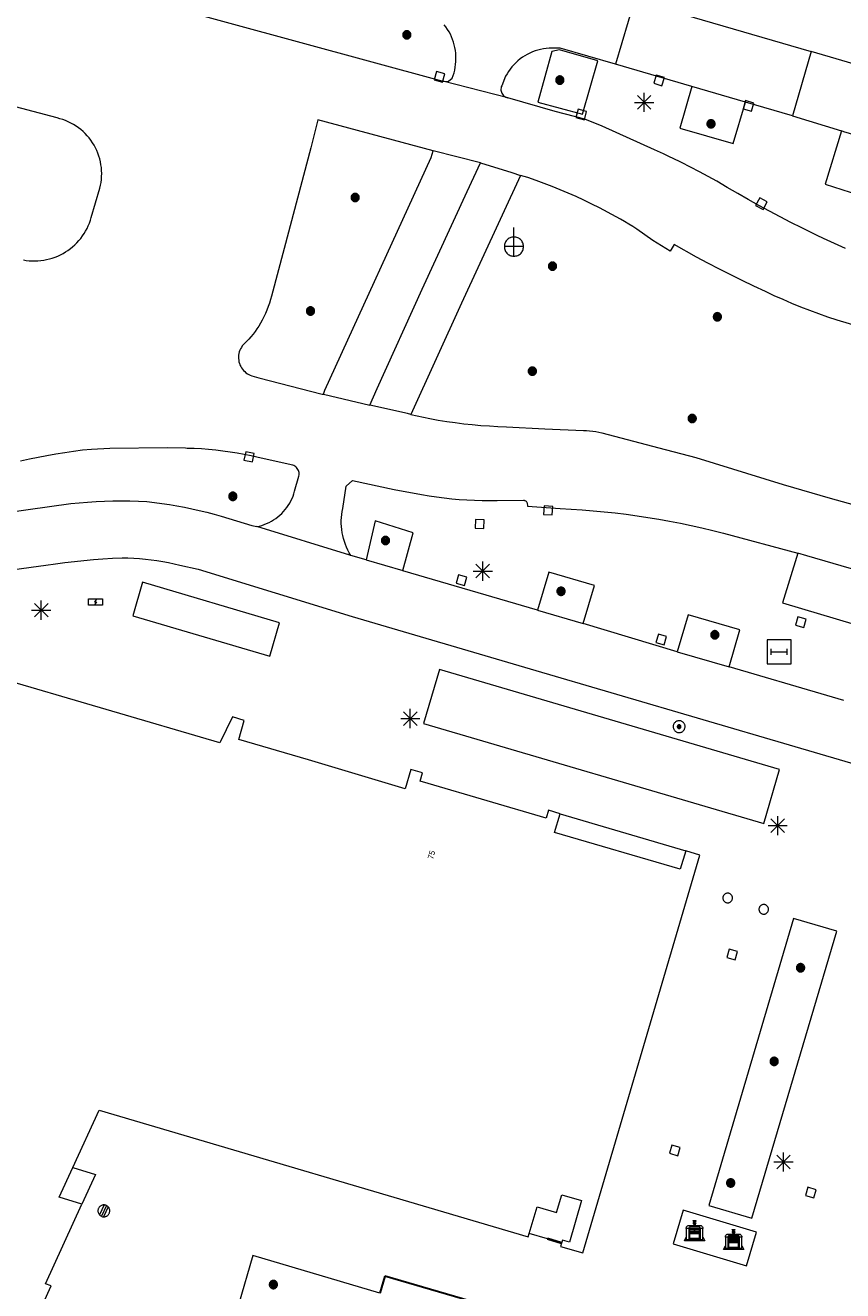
# Model space of a CAD drawing. Header units: metres. Extents: x 135779 to 137489, y 452643 to 455118.
# Tile 66 of 256: x 136674 to 136716, y 453078 to 453144. Entities that reach past the tile are written whole.
import ezdxf
from ezdxf.enums import TextEntityAlignment as Align

# ---------------------------------------------------------------- set-up
doc = ezdxf.new("R2010")
doc.units = ezdxf.units.M
doc.linetypes.add('DGN_Style_3', pattern=[78.572352, 56.123108, -22.449243])
doc.linetypes.add('DGN_Style_4', pattern=[89.853097, 44.898487, -22.449243, 0.056123, -22.449243])
for name, color, linetype, lineweight in [('KTop_BAK_Afval apart plaats', 96, 'Continuous', 13), ('KTop_KST_KAST', 40, 'Continuous', 13), ('KTop_NAR_Huisnummer (t)', 7, 'Continuous', 13), ('KTop_PAL_Afsluitpaal', 222, 'Continuous', 13), ('KTop_PAL_Lichtmast', 40, 'Continuous', 13), ('KTop_PAL_Portaal', 222, 'Continuous', 13), ('KTop_PND_Grondvlaksituatie van BAG-pand [tachy]', 1, 'Continuous', 13), ('KTop_PND_Voorlopige_pandgeometrie', 1, 'DGN_Style_3', 30), ('KTop_PUT_Drainageput', 15, 'Continuous', 13), ('KTop_PUT_Inspectie- of rioolput', 15, 'Continuous', 13), ('KTop_PUT_Kolk', 15, 'Continuous', 13), ('KTop_SHD_Hek (l)', 15, 'DGN_Style_4', 40), ('KTop_STM_Abri', 40, 'Continuous', 13), ('KTop_VGO_Boom', 92, 'Continuous', 13), ('KTop_WGD_Fietspad', 40, 'Continuous', 13), ('KTop_WGD_Rijbaan_Lokale weg', 251, 'Continuous', 13), ('KTop_WGD_Rijbaan_Lokale weg_verkeersdrempel', 40, 'Continuous', 13), ('KTop_WGD_Voetpad', 251, 'Continuous', 13)]:
    doc.layers.add(name, color=color, linetype=linetype, lineweight=lineweight)
doc.styles.add('Style-ROVU', font='ROVU.shx')

# ---------------------------------------------------------------- blocks, each defined once
blk = doc.blocks.new('BAK_Afval_apart_plaats')
at = {"layer": 'KTop_BAK_Afval apart plaats'}
for p, q in [((-0.43, 0.141), (-0.425, 0.168)), ((-0.43, 0.118), (-0.43, 0.141)), ((-0.29, 0.118), (-0.43, 0.118)), ((-0.43, 0.118), (-0.43, -0.457)), ((-0.29, 0.118), (-0.43, 0.118)), ((-0.425, 0.168), (-0.416, 0.193)), ((-0.416, 0.193), (-0.403, 0.215)), ((-0.403, 0.215), (-0.384, 0.24)), ((-0.384, 0.24), (-0.364, 0.258)), ((-0.364, 0.258), (-0.342, 0.272)), ((-0.342, 0.272), (0, 0.272)), ((-0.282, 0.167), (-0.29, 0.146)), ((-0.282, 0.167), (-0.29, 0.146)), ((-0.29, 0.146), (-0.29, 0.118)), ((-0.29, 0.146), (-0.29, 0.118)), ((-0.29, -0.429), (-0.29, 0.118)), ((-0.29, 0.118), (-0.29, -0.429)), ((-0.273, 0.186), (-0.282, 0.167)), ((-0.273, 0.186), (-0.282, 0.167)), ((-0.248, 0.217), (-0.273, 0.186)), ((-0.248, 0.217), (-0.273, 0.186)), ((0.248, 0.217), (-0.248, 0.217)), ((0.248, 0.217), (-0.248, 0.217)), ((-0.242, 0.081), (-0.242, 0.153)), ((-0.242, 0.153), (0.242, 0.153)), ((0.242, 0.081), (-0.242, 0.081)), ((-0.242, 0.034), (-0.242, 0.081)), ((-0.242, 0.081), (0.242, 0.081)), ((-0.242, -0.059), (-0.242, 0.034)), ((-0.242, 0.034), (0.242, 0.034)), ((0.242, 0.034), (-0.242, 0.034)), ((-0.073, 0.513), (-0.072, 0.515)), ((-0.073, 0.513), (-0.073, 0.49)), ((-0.072, 0.511), (-0.073, 0.513)), ((-0.072, 0.511), (-0.073, 0.513)), ((-0.073, 0.49), (-0.072, 0.488)), ((-0.073, 0.399), (-0.073, 0.376)), ((-0.072, 0.397), (-0.073, 0.399)), ((-0.073, 0.376), (-0.072, 0.374)), ((-0.072, 0.515), (-0.071, 0.516)), ((-0.07, 0.51), (-0.072, 0.511)), ((-0.07, 0.51), (-0.072, 0.511)), ((-0.072, 0.488), (-0.07, 0.486)), ((-0.07, 0.396), (-0.072, 0.397)), ((-0.072, 0.374), (-0.07, 0.373)), ((-0.071, 0.516), (-0.07, 0.517)), ((-0.07, 0.517), (-0.067, 0.519)), ((-0.069, 0.509), (-0.07, 0.51)), ((-0.069, 0.509), (-0.07, 0.51)), ((-0.07, 0.486), (-0.069, 0.485)), ((-0.069, 0.395), (-0.07, 0.396)), ((-0.07, 0.373), (-0.069, 0.371)), ((-0.066, 0.507), (-0.069, 0.509)), ((-0.066, 0.507), (-0.069, 0.509)), ((-0.069, 0.485), (-0.066, 0.484)), ((-0.066, 0.394), (-0.069, 0.395)), ((-0.069, 0.371), (-0.066, 0.37)), ((-0.067, 0.519), (-0.065, 0.52)), ((-0.063, 0.506), (-0.066, 0.507)), ((-0.063, 0.506), (-0.066, 0.507)), ((-0.066, 0.484), (-0.063, 0.483)), ((-0.063, 0.392), (-0.066, 0.394)), ((-0.066, 0.37), (-0.063, 0.369)), ((-0.065, 0.52), (-0.061, 0.521)), ((-0.059, 0.505), (-0.063, 0.506)), ((-0.059, 0.505), (-0.063, 0.506)), ((-0.063, 0.483), (-0.059, 0.482)), ((-0.059, 0.391), (-0.063, 0.392)), ((-0.063, 0.369), (-0.059, 0.368)), ((-0.061, 0.521), (-0.055, 0.523)), ((-0.054, 0.504), (-0.059, 0.505)), ((-0.054, 0.504), (-0.059, 0.505)), ((-0.059, 0.482), (-0.054, 0.481)), ((-0.054, 0.39), (-0.059, 0.391)), ((-0.059, 0.368), (-0.054, 0.367)), ((-0.055, 0.523), (-0.049, 0.524)), ((-0.048, 0.503), (-0.054, 0.504)), ((-0.048, 0.503), (-0.054, 0.504)), ((-0.054, 0.481), (-0.048, 0.48)), ((-0.048, 0.389), (-0.054, 0.39)), ((-0.054, 0.367), (-0.048, 0.366)), ((-0.049, 0.524), (-0.043, 0.525)), ((-0.043, 0.502), (-0.048, 0.503)), ((-0.043, 0.502), (-0.048, 0.503)), ((-0.048, 0.48), (-0.043, 0.479)), ((-0.043, 0.388), (-0.048, 0.389)), ((-0.048, 0.366), (-0.043, 0.365)), ((-0.043, 0.525), (-0.035, 0.526)), ((-0.036, 0.501), (-0.043, 0.502)), ((-0.036, 0.501), (-0.043, 0.502)), ((-0.043, 0.479), (-0.036, 0.478)), ((-0.036, 0.388), (-0.043, 0.388)), ((-0.043, 0.365), (-0.036, 0.364)), ((-0.03, 0.501), (-0.036, 0.501)), ((-0.03, 0.501), (-0.036, 0.501)), ((-0.036, 0.478), (-0.03, 0.478)), ((-0.03, 0.387), (-0.036, 0.388)), ((-0.036, 0.364), (-0.03, 0.364)), ((-0.035, 0.526), (-0.029, 0.527)), ((-0.021, 0.5), (-0.03, 0.501)), ((-0.021, 0.5), (-0.03, 0.501)), ((-0.03, 0.478), (-0.028, 0.478)), ((-0.021, 0.387), (-0.03, 0.387)), ((-0.03, 0.364), (-0.028, 0.364)), ((-0.029, 0.527), (-0.023, 0.527)), ((-0.028, 0.478), (-0.021, 0.477)), ((-0.028, 0.468), (-0.028, 0.478)), ((-0.028, 0.478), (-0.021, 0.477)), ((-0.028, 0.4), (-0.028, 0.468)), ((-0.028, 0.468), (-0.021, 0.468)), ((-0.021, 0.468), (-0.028, 0.468)), ((-0.021, 0.4), (-0.028, 0.4)), ((-0.028, 0.364), (-0.021, 0.363)), ((-0.028, 0.355), (-0.028, 0.364)), ((-0.028, 0.364), (-0.021, 0.363)), ((-0.028, 0.272), (-0.028, 0.355)), ((-0.028, 0.355), (-0.021, 0.354)), ((-0.021, 0.354), (-0.028, 0.355)), ((0.028, 0.272), (-0.028, 0.272)), ((-0.023, 0.527), (-0.013, 0.528)), ((-0.014, 0.5), (-0.021, 0.5)), ((-0.014, 0.5), (-0.021, 0.5)), ((-0.021, 0.477), (-0.014, 0.477)), ((-0.021, 0.477), (-0.014, 0.477)), ((-0.021, 0.468), (-0.014, 0.468)), ((-0.014, 0.468), (-0.021, 0.468)), ((-0.014, 0.399), (-0.021, 0.4)), ((-0.014, 0.386), (-0.021, 0.387)), ((-0.021, 0.363), (-0.014, 0.363)), ((-0.021, 0.363), (-0.014, 0.363)), ((-0.021, 0.354), (-0.014, 0.354)), ((-0.014, 0.354), (-0.021, 0.354)), ((0, 0.5), (-0.014, 0.5)), ((0, 0.5), (-0.014, 0.5)), ((-0.014, 0.477), (0, 0.477)), ((-0.014, 0.477), (0, 0.477)), ((-0.014, 0.468), (0, 0.468)), ((0, 0.468), (-0.014, 0.468)), ((0, 0.399), (-0.014, 0.399)), ((0, 0.386), (-0.014, 0.386)), ((-0.014, 0.363), (0, 0.363)), ((-0.014, 0.363), (0, 0.363)), ((-0.014, 0.354), (0, 0.354)), ((0, 0.354), (-0.014, 0.354)), ((-0.013, 0.528), (-0.005, 0.528)), ((-0.005, 0.528), (0, 0.528)), ((0, 0.528), (0.005, 0.528)), ((0, 0.5), (0, 0.477)), ((0, 0.477), (0, 0.5)), ((0, 0.477), (0, 0.5)), ((0, 0.5), (0.014, 0.5)), ((0.014, 0.5), (0, 0.5)), ((0.014, 0.477), (0, 0.477)), ((0, 0.477), (0.014, 0.477)), ((0.014, 0.468), (0, 0.468)), ((0, 0.468), (0, 0.399)), ((0, 0.468), (0, 0.399)), ((0.014, 0.468), (0, 0.468)), ((0, 0.399), (0.014, 0.399)), ((0, 0.363), (0, 0.386)), ((0, 0.363), (0, 0.386)), ((0, 0.386), (0.014, 0.386)), ((0.014, 0.363), (0, 0.363)), ((0, 0.363), (0.014, 0.363)), ((0, 0.354), (0.014, 0.354)), ((0, 0.272), (0, 0.354)), ((0, 0.354), (0, 0.272)), ((0.014, 0.354), (0, 0.354)), ((0, 0.272), (0.342, 0.272)), ((0.028, 0.272), (0, 0.272)), ((0, 0.272), (0.028, 0.272)), ((0.005, 0.528), (0.013, 0.528)), ((0.013, 0.528), (0.023, 0.527)), ((0.014, 0.5), (0.021, 0.5)), ((0.021, 0.5), (0.014, 0.5)), ((0.021, 0.477), (0.014, 0.477)), ((0.014, 0.477), (0.021, 0.477)), ((0.021, 0.468), (0.014, 0.468)), ((0.021, 0.468), (0.014, 0.468)), ((0.014, 0.399), (0.021, 0.4)), ((0.014, 0.386), (0.021, 0.387)), ((0.021, 0.363), (0.014, 0.363)), ((0.014, 0.363), (0.021, 0.363)), ((0.014, 0.354), (0.021, 0.354)), ((0.021, 0.354), (0.014, 0.354)), ((0.021, 0.5), (0.03, 0.501)), ((0.03, 0.501), (0.021, 0.5)), ((0.028, 0.478), (0.021, 0.477)), ((0.021, 0.477), (0.028, 0.478)), ((0.021, 0.468), (0.028, 0.468)), ((0.028, 0.468), (0.021, 0.468)), ((0.028, 0.468), (0.021, 0.468)), ((0.021, 0.4), (0.028, 0.4)), ((0.021, 0.387), (0.03, 0.387)), ((0.028, 0.364), (0.021, 0.363)), ((0.021, 0.363), (0.028, 0.364)), ((0.021, 0.354), (0.028, 0.355)), ((0.028, 0.355), (0.021, 0.354)), ((0.023, 0.527), (0.029, 0.527)), ((0.03, 0.478), (0.028, 0.478)), ((0.028, 0.478), (0.028, 0.468)), ((0.028, 0.4), (0.028, 0.468)), ((0.03, 0.364), (0.028, 0.364)), ((0.028, 0.364), (0.028, 0.355)), ((0.028, 0.355), (0.028, 0.272)), ((0.029, 0.527), (0.035, 0.526)), ((0.03, 0.501), (0.036, 0.501)), ((0.036, 0.501), (0.03, 0.501)), ((0.036, 0.478), (0.03, 0.478)), ((0.03, 0.387), (0.036, 0.388)), ((0.036, 0.364), (0.03, 0.364)), ((0.035, 0.526), (0.043, 0.525)), ((0.036, 0.501), (0.043, 0.502)), ((0.043, 0.502), (0.036, 0.501)), ((0.043, 0.479), (0.036, 0.478)), ((0.036, 0.388), (0.043, 0.388)), ((0.043, 0.365), (0.036, 0.364)), ((0.043, 0.525), (0.049, 0.524)), ((0.043, 0.502), (0.048, 0.503)), ((0.048, 0.503), (0.043, 0.502)), ((0.048, 0.48), (0.043, 0.479)), ((0.043, 0.388), (0.048, 0.389)), ((0.048, 0.366), (0.043, 0.365)), ((0.048, 0.503), (0.054, 0.504)), ((0.054, 0.504), (0.048, 0.503)), ((0.054, 0.481), (0.048, 0.48)), ((0.048, 0.389), (0.054, 0.39)), ((0.054, 0.367), (0.048, 0.366)), ((0.049, 0.524), (0.055, 0.523)), ((0.054, 0.504), (0.059, 0.505)), ((0.059, 0.505), (0.054, 0.504)), ((0.059, 0.482), (0.054, 0.481)), ((0.054, 0.39), (0.059, 0.391)), ((0.059, 0.368), (0.054, 0.367)), ((0.055, 0.523), (0.061, 0.521)), ((0.059, 0.505), (0.063, 0.506)), ((0.063, 0.506), (0.059, 0.505)), ((0.063, 0.483), (0.059, 0.482)), ((0.059, 0.391), (0.063, 0.392)), ((0.063, 0.369), (0.059, 0.368)), ((0.061, 0.521), (0.065, 0.52)), ((0.063, 0.506), (0.066, 0.507)), ((0.066, 0.507), (0.063, 0.506)), ((0.066, 0.484), (0.063, 0.483)), ((0.063, 0.392), (0.066, 0.394)), ((0.066, 0.37), (0.063, 0.369)), ((0.065, 0.52), (0.067, 0.519)), ((0.066, 0.507), (0.069, 0.509)), ((0.069, 0.509), (0.066, 0.507)), ((0.069, 0.485), (0.066, 0.484)), ((0.066, 0.394), (0.069, 0.395)), ((0.069, 0.371), (0.066, 0.37)), ((0.067, 0.519), (0.07, 0.517)), ((0.069, 0.509), (0.07, 0.51)), ((0.07, 0.51), (0.069, 0.509)), ((0.07, 0.486), (0.069, 0.485)), ((0.069, 0.395), (0.07, 0.396)), ((0.07, 0.373), (0.069, 0.371)), ((0.07, 0.517), (0.071, 0.516)), ((0.07, 0.51), (0.072, 0.511)), ((0.072, 0.511), (0.07, 0.51)), ((0.072, 0.488), (0.07, 0.486)), ((0.07, 0.396), (0.072, 0.397)), ((0.072, 0.374), (0.07, 0.373)), ((0.071, 0.516), (0.072, 0.515)), ((0.072, 0.515), (0.073, 0.513)), ((0.072, 0.511), (0.073, 0.513)), ((0.073, 0.513), (0.072, 0.511)), ((0.073, 0.49), (0.072, 0.488)), ((0.072, 0.397), (0.073, 0.399)), ((0.073, 0.376), (0.072, 0.374)), ((0.073, 0.513), (0.073, 0.49)), ((0.073, 0.399), (0.073, 0.376)), ((0.242, 0.153), (0.242, 0.081)), ((0.242, 0.081), (0.242, 0.034)), ((0.242, 0.034), (0.242, -0.059)), ((0.273, 0.186), (0.248, 0.217)), ((0.273, 0.186), (0.248, 0.217)), ((0.282, 0.167), (0.273, 0.186)), ((0.282, 0.167), (0.273, 0.186)), ((0.29, 0.146), (0.282, 0.167)), ((0.29, 0.146), (0.282, 0.167)), ((0.29, 0.118), (0.29, 0.146)), ((0.29, 0.118), (0.29, 0.146)), ((0.43, 0.118), (0.29, 0.118)), ((0.29, 0.118), (0.29, -0.429)), ((0.43, 0.118), (0.29, 0.118)), ((0.29, -0.429), (0.29, 0.118)), ((0.342, 0.272), (0.364, 0.258)), ((0.364, 0.258), (0.384, 0.24)), ((0.384, 0.24), (0.403, 0.215)), ((0.403, 0.215), (0.416, 0.193)), ((0.416, 0.193), (0.425, 0.168)), ((0.425, 0.168), (0.43, 0.141)), ((0.43, 0.141), (0.43, 0.118)), ((0.43, -0.457), (0.43, 0.118)), ((-0.528, -0.528), (-0.43, -0.332)), ((0.528, -0.528), (-0.528, -0.528)), ((-0.43, -0.332), (-0.43, -0.457)), ((-0.43, -0.457), (0.43, -0.457)), ((-0.43, -0.457), (0.43, -0.457)), ((0.29, -0.429), (-0.29, -0.429)), ((-0.29, -0.429), (0.29, -0.429)), ((0.242, -0.059), (-0.242, -0.059)), ((-0.242, -0.059), (-0.242, -0.092)), ((0.242, -0.059), (-0.242, -0.059)), ((-0.242, -0.092), (0.242, -0.092)), ((-0.242, -0.11), (-0.242, -0.092)), ((-0.242, -0.092), (0.242, -0.092)), ((0.242, -0.11), (-0.242, -0.11)), ((0.242, -0.11), (-0.242, -0.11)), ((-0.242, -0.147), (0.242, -0.147)), ((-0.242, -0.41), (-0.242, -0.147)), ((0.242, -0.41), (-0.242, -0.41)), ((0.242, -0.11), (0.242, -0.059)), ((0.242, -0.092), (0.242, -0.11)), ((0.242, -0.092), (0.242, -0.11)), ((0.242, -0.147), (0.242, -0.41)), ((0.43, -0.457), (0.43, -0.332)), ((0.43, -0.332), (0.528, -0.528))]:
    blk.add_line(p, q, dxfattribs=at)
at = {"layer": 'KTop_BAK_Afval apart plaats', "flags": 128}
blk.add_lwpolyline([(0.029, 0.413), (0.035, 0.412), (0.043, 0.411), (0.049, 0.41), (0.055, 0.409), (0.061, 0.407), (0.065, 0.406), (0.067, 0.405), (0.07, 0.403), (0.071, 0.402), (0.072, 0.401), (0.073, 0.399), (0.072, 0.397), (0.07, 0.396), (0.069, 0.395), (0.066, 0.394), (0.063, 0.392), (0.059, 0.391), (0.054, 0.39), (0.048, 0.389), (0.043, 0.388), (0.036, 0.388), (0.03, 0.387), (0.021, 0.387), (0.014, 0.386), (0, 0.386), (-0.014, 0.386), (-0.021, 0.387), (-0.03, 0.387), (-0.036, 0.388), (-0.043, 0.388), (-0.048, 0.389), (-0.054, 0.39), (-0.059, 0.391), (-0.063, 0.392), (-0.066, 0.394), (-0.069, 0.395), (-0.07, 0.396), (-0.072, 0.397), (-0.073, 0.399), (-0.072, 0.401), (-0.071, 0.402), (-0.07, 0.403), (-0.067, 0.405), (-0.065, 0.406), (-0.061, 0.407), (-0.055, 0.409), (-0.049, 0.41), (-0.043, 0.411), (-0.035, 0.412), (-0.029, 0.413), (-0.028, 0.413), (-0.028, 0.4), (-0.021, 0.4), (-0.014, 0.399), (0, 0.399), (0.014, 0.399), (0.021, 0.4), (0.028, 0.4), (0.028, 0.413), (0.029, 0.413), (0.028, 0.413)], dxfattribs=at)
at = {"layer": 'KTop_BAK_Afval apart plaats'}
for p in [(0, 0), (-0.43, -0.457)]:
    blk.add_point(p, dxfattribs=at)
blk = doc.blocks.new('KST_KAST')
at = {"layer": 'KTop_KST_KAST', "flags": 128}
blk.add_lwpolyline([(-0.365, 0.169), (0.365, 0.169), (0.365, -0.169), (-0.365, -0.169), (-0.365, 0.169)], close=True, dxfattribs=at)
blk.add_lwpolyline([(0.045, 0.146), (-0.045, 0), (0.045, 0), (-0.045, -0.146)], dxfattribs=at)
blk = doc.blocks.new('PAL_Lichtmast')
at = {"layer": 'KTop_PAL_Lichtmast'}
for p, q in [((-0.354, -0.354), (0.354, 0.354)), ((0.354, -0.354), (-0.354, 0.354)), ((0, -0.5), (0, 0.5)), ((-0.5, 0), (0.5, 0))]:
    blk.add_line(p, q, dxfattribs=at)
blk = doc.blocks.new('PAL_Portaal')
at = {"layer": 'KTop_PAL_Portaal'}
for p, q in [((0, -0.5), (0, 1)), ((0.5, 0), (-0.5, 0))]:
    blk.add_line(p, q, dxfattribs=at)
at = {"layer": 'KTop_PAL_Portaal', "flags": 128}
blk.add_lwpolyline([(0, 0.5), (-0.052, 0.497), (-0.103, 0.489), (-0.154, 0.475), (-0.203, 0.456), (-0.25, 0.433), (-0.293, 0.404), (-0.334, 0.371), (-0.371, 0.334), (-0.404, 0.293), (-0.433, 0.249), (-0.456, 0.203), (-0.475, 0.154), (-0.489, 0.103), (-0.497, 0.052), (-0.499, 0), (-0.497, -0.052), (-0.489, -0.104), (-0.475, -0.155), (-0.456, -0.203), (-0.433, -0.25), (-0.404, -0.293), (-0.371, -0.334), (-0.334, -0.371), (-0.293, -0.404), (-0.249, -0.433), (-0.203, -0.456), (-0.154, -0.475), (-0.103, -0.489), (-0.052, -0.497), (0, -0.499), (0.052, -0.497), (0.104, -0.489), (0.155, -0.475), (0.203, -0.456), (0.25, -0.433), (0.293, -0.404), (0.334, -0.371), (0.371, -0.334), (0.404, -0.293), (0.433, -0.25), (0.456, -0.203), (0.475, -0.155), (0.489, -0.104), (0.497, -0.052), (0.499, 0), (0.497, 0.052), (0.489, 0.103), (0.475, 0.154), (0.456, 0.203), (0.433, 0.25), (0.404, 0.293), (0.371, 0.334), (0.334, 0.371), (0.293, 0.404), (0.25, 0.433), (0.203, 0.456), (0.155, 0.475), (0.104, 0.489), (0.052, 0.497), (0, 0.5)], dxfattribs=at)
blk = doc.blocks.new('PAL_Afsluitpaal')
at = {"layer": 'KTop_PAL_Afsluitpaal', "flags": 128}
blk.add_lwpolyline([(0.25, 0), (0.249, 0.026), (0.245, 0.052), (0.238, 0.077), (0.228, 0.102), (0.217, 0.125), (0.202, 0.147), (0.186, 0.167), (0.167, 0.186), (0.147, 0.202), (0.125, 0.217), (0.102, 0.228), (0.077, 0.238), (0.052, 0.245), (0.026, 0.249), (0, 0.25), (-0.026, 0.249), (-0.052, 0.245), (-0.077, 0.238), (-0.102, 0.228), (-0.125, 0.217), (-0.147, 0.202), (-0.167, 0.186), (-0.186, 0.167), (-0.202, 0.147), (-0.217, 0.125), (-0.228, 0.102), (-0.238, 0.077), (-0.245, 0.052), (-0.249, 0.026), (-0.25, 0), (-0.249, -0.026), (-0.245, -0.052), (-0.238, -0.077), (-0.228, -0.102), (-0.217, -0.125), (-0.202, -0.147), (-0.186, -0.167), (-0.167, -0.186), (-0.147, -0.202), (-0.125, -0.217), (-0.102, -0.228), (-0.077, -0.238), (-0.052, -0.245), (-0.026, -0.249), (0, -0.25), (0.026, -0.249), (0.052, -0.245), (0.077, -0.238), (0.102, -0.228), (0.125, -0.217), (0.147, -0.202), (0.167, -0.186), (0.186, -0.167), (0.202, -0.147), (0.217, -0.125), (0.228, -0.102), (0.238, -0.077), (0.245, -0.052), (0.249, -0.026), (0.25, 0)], dxfattribs=at)
blk = doc.blocks.new('PUT_Kolk')
at = {"layer": 'KTop_PUT_Kolk', "flags": 128}
blk.add_lwpolyline([(0.225, -0.225), (0.225, 0.225), (-0.225, 0.225), (-0.225, -0.225), (0.225, -0.225)], dxfattribs=at)
blk = doc.blocks.new('PUT_Drainageput')
at = {"layer": 'KTop_PUT_Drainageput'}
for p, q in [((-0.12, -0.286), (-0.12, 0.286)), ((0, -0.31), (0, 0.31)), ((0.12, -0.286), (0.12, 0.286))]:
    blk.add_line(p, q, dxfattribs=at)
at = {"layer": 'KTop_PUT_Drainageput', "flags": 128}
blk.add_lwpolyline([(0.31, 0), (0.308, 0.032), (0.303, 0.064), (0.295, 0.096), (0.283, 0.126), (0.268, 0.155), (0.251, 0.182), (0.23, 0.207), (0.207, 0.23), (0.182, 0.251), (0.155, 0.268), (0.126, 0.283), (0.096, 0.295), (0.064, 0.303), (0.032, 0.308), (0, 0.31), (-0.032, 0.308), (-0.064, 0.303), (-0.096, 0.295), (-0.126, 0.283), (-0.155, 0.268), (-0.182, 0.251), (-0.207, 0.23), (-0.23, 0.207), (-0.25, 0.182), (-0.268, 0.155), (-0.283, 0.126), (-0.294, 0.096), (-0.303, 0.064), (-0.308, 0.032), (-0.309, 0), (-0.308, -0.032), (-0.303, -0.064), (-0.294, -0.096), (-0.283, -0.126), (-0.268, -0.155), (-0.25, -0.182), (-0.23, -0.207), (-0.207, -0.23), (-0.182, -0.25), (-0.155, -0.268), (-0.126, -0.283), (-0.096, -0.294), (-0.064, -0.303), (-0.032, -0.308), (0, -0.309), (0.032, -0.308), (0.064, -0.303), (0.096, -0.294), (0.126, -0.283), (0.155, -0.268), (0.182, -0.25), (0.207, -0.23), (0.23, -0.207), (0.251, -0.182), (0.268, -0.155), (0.283, -0.126), (0.295, -0.096), (0.303, -0.064), (0.308, -0.032), (0.31, 0)], dxfattribs=at)
blk = doc.blocks.new('PUT_Inspectie-_of_rioolput')
at = {"layer": 'KTop_PUT_Inspectie- of rioolput', "flags": 128}
for points in [[(0.31, 0), (0.308, 0.032), (0.303, 0.064), (0.294, 0.095), (0.283, 0.126), (0.268, 0.155), (0.25, 0.182), (0.23, 0.207), (0.207, 0.23), (0.182, 0.25), (0.154, 0.268), (0.126, 0.283), (0.095, 0.294), (0.064, 0.303), (0.032, 0.308), (0, 0.309), (-0.032, 0.308), (-0.064, 0.303), (-0.096, 0.294), (-0.126, 0.283), (-0.155, 0.268), (-0.182, 0.25), (-0.207, 0.23), (-0.23, 0.207), (-0.25, 0.182), (-0.268, 0.154), (-0.283, 0.126), (-0.294, 0.095), (-0.303, 0.064), (-0.308, 0.032), (-0.309, 0), (-0.308, -0.032), (-0.303, -0.064), (-0.294, -0.096), (-0.283, -0.126), (-0.268, -0.155), (-0.25, -0.182), (-0.23, -0.207), (-0.207, -0.23), (-0.182, -0.25), (-0.155, -0.268), (-0.126, -0.283), (-0.096, -0.294), (-0.064, -0.303), (-0.032, -0.308), (0, -0.309), (0.032, -0.308), (0.064, -0.303), (0.095, -0.294), (0.126, -0.283), (0.155, -0.268), (0.182, -0.25), (0.207, -0.23), (0.23, -0.207), (0.25, -0.182), (0.268, -0.155), (0.283, -0.126), (0.294, -0.096), (0.303, -0.064), (0.308, -0.032), (0.31, 0)], [(0.095, 0), (0.094, 0.009), (0.092, 0.019), (0.09, 0.029), (0.086, 0.038), (0.082, 0.047), (0.076, 0.055), (0.07, 0.063), (0.063, 0.07), (0.055, 0.076), (0.047, 0.082), (0.038, 0.086), (0.029, 0.09), (0.019, 0.092), (0.009, 0.094), (0, 0.094), (-0.01, 0.094), (-0.02, 0.092), (-0.029, 0.09), (-0.039, 0.086), (-0.048, 0.082), (-0.056, 0.076), (-0.064, 0.07), (-0.071, 0.063), (-0.077, 0.055), (-0.082, 0.047), (-0.087, 0.038), (-0.09, 0.029), (-0.093, 0.019), (-0.094, 0.009), (-0.095, 0), (-0.094, -0.01), (-0.093, -0.02), (-0.09, -0.029), (-0.087, -0.039), (-0.082, -0.048), (-0.077, -0.056), (-0.071, -0.064), (-0.064, -0.071), (-0.056, -0.077), (-0.047, -0.082), (-0.039, -0.087), (-0.029, -0.09), (-0.02, -0.093), (-0.01, -0.094), (0, -0.095), (0.009, -0.094), (0.019, -0.093), (0.029, -0.09), (0.038, -0.087), (0.047, -0.082), (0.055, -0.077), (0.063, -0.071), (0.07, -0.064), (0.076, -0.056), (0.082, -0.047), (0.086, -0.039), (0.09, -0.029), (0.092, -0.02), (0.094, -0.01), (0.095, 0)], [(0.035, 0), (0.034, 0.003), (0.034, 0.007), (0.033, 0.01), (0.031, 0.014), (0.03, 0.017), (0.028, 0.02), (0.026, 0.023), (0.023, 0.026), (0.02, 0.028), (0.017, 0.03), (0.014, 0.031), (0.01, 0.033), (0.007, 0.034), (0.003, 0.034), (0, 0.034), (-0.004, 0.034), (-0.007, 0.034), (-0.011, 0.033), (-0.014, 0.031), (-0.018, 0.03), (-0.021, 0.028), (-0.023, 0.026), (-0.026, 0.023), (-0.028, 0.02), (-0.03, 0.017), (-0.032, 0.014), (-0.033, 0.01), (-0.034, 0.007), (-0.035, 0.003), (-0.035, 0), (-0.035, -0.004), (-0.034, -0.007), (-0.033, -0.011), (-0.032, -0.014), (-0.03, -0.018), (-0.028, -0.021), (-0.026, -0.023), (-0.023, -0.026), (-0.021, -0.028), (-0.017, -0.03), (-0.014, -0.032), (-0.011, -0.033), (-0.007, -0.034), (-0.004, -0.035), (0, -0.035), (0.003, -0.035), (0.007, -0.034), (0.01, -0.033), (0.014, -0.032), (0.017, -0.03), (0.02, -0.028), (0.023, -0.026), (0.026, -0.023), (0.028, -0.021), (0.03, -0.017), (0.031, -0.014), (0.033, -0.011), (0.034, -0.007), (0.034, -0.004), (0.035, 0)], [(0.01, 0.02), (0.007, 0.02), (0.005, 0.021), (0.003, 0.022), (0.001, 0.022), (-0.001, 0.022), (-0.004, 0.022), (-0.006, 0.021), (-0.008, 0.02), (-0.01, 0.019), (-0.012, 0.018), (-0.014, 0.017), (-0.016, 0.015), (-0.017, 0.013), (-0.019, 0.012), (-0.02, 0.009), (-0.021, 0.007), (-0.022, 0.005), (-0.022, 0.003), (-0.022, 0.001), (-0.022, -0.001), (-0.022, -0.004), (-0.022, -0.006), (-0.021, -0.008), (-0.02, -0.01), (-0.019, -0.012), (-0.017, -0.014), (-0.016, -0.016), (-0.014, -0.017), (-0.012, -0.019), (-0.01, -0.02), (-0.008, -0.021), (-0.006, -0.022), (-0.003, -0.022), (-0.001, -0.022), (0.001, -0.022), (0.003, -0.022), (0.005, -0.022), (0.008, -0.021), (0.01, -0.02), (0.012, -0.019), (0.014, -0.017), (0.015, -0.016), (0.017, -0.014), (0.018, -0.012), (0.02, -0.01), (0.02, -0.008), (0.021, -0.006), (0.022, -0.003), (0.022, -0.001), (0.022, 0.001), (0.022, 0.003), (0.021, 0.005), (0.02, 0.008), (0.019, 0.01), (0.018, 0.012), (0.017, 0.014), (0.015, 0.015), (0.013, 0.017), (0.012, 0.018), (0.01, 0.02)]]:
    blk.add_lwpolyline(points, dxfattribs=at)
blk = doc.blocks.new('STM_Abri')
at = {"layer": 'KTop_STM_Abri', "flags": 128}
for points in [[(0.625, -0.625), (0.625, 0.625), (-0.625, 0.625), (-0.625, -0.625), (0.625, -0.625)], [(-0.4165, -0.1565), (-0.4165, 0.1565)], [(-0.4165, 0), (0.4165, 0)], [(0.4165, -0.1565), (0.4165, 0.1565)]]:
    blk.add_lwpolyline(points, dxfattribs=at)
blk = doc.blocks.new('VGO_Boom')
at = {"layer": 'KTop_VGO_Boom', "flags": 128}
for points in [[(0.215, 0), (0.214, 0.022), (0.21, 0.045), (0.204, 0.066), (0.196, 0.087), (0.186, 0.108), (0.174, 0.126), (0.16, 0.144), (0.144, 0.16), (0.126, 0.174), (0.107, 0.186), (0.087, 0.196), (0.066, 0.204), (0.045, 0.21), (0.022, 0.214), (-0.001, 0.215), (-0.023, 0.214), (-0.045, 0.21), (-0.067, 0.204), (-0.088, 0.196), (-0.108, 0.186), (-0.127, 0.174), (-0.144, 0.16), (-0.16, 0.144), (-0.174, 0.126), (-0.187, 0.107), (-0.197, 0.087), (-0.205, 0.066), (-0.211, 0.045), (-0.214, 0.022), (-0.215, -0.001), (-0.214, -0.023), (-0.211, -0.045), (-0.205, -0.067), (-0.197, -0.088), (-0.187, -0.108), (-0.174, -0.127), (-0.16, -0.144), (-0.144, -0.16), (-0.127, -0.174), (-0.108, -0.187), (-0.088, -0.197), (-0.067, -0.205), (-0.045, -0.211), (-0.023, -0.214), (0, -0.215), (0.022, -0.214), (0.045, -0.211), (0.066, -0.205), (0.087, -0.197), (0.108, -0.187), (0.126, -0.174), (0.144, -0.16), (0.16, -0.144), (0.174, -0.127), (0.186, -0.108), (0.196, -0.088), (0.204, -0.067), (0.21, -0.045), (0.214, -0.023), (0.215, -0.001)], [(0.155, 0), (0.154, 0.016), (0.152, 0.032), (0.147, 0.048), (0.142, 0.063), (0.134, 0.078), (0.125, 0.091), (0.115, 0.104), (0.104, 0.115), (0.091, 0.125), (0.077, 0.134), (0.063, 0.142), (0.048, 0.147), (0.032, 0.152), (0.016, 0.154), (-0.001, 0.155), (-0.017, 0.154), (-0.033, 0.152), (-0.048, 0.147), (-0.064, 0.142), (-0.078, 0.134), (-0.092, 0.125), (-0.104, 0.115), (-0.116, 0.104), (-0.126, 0.091), (-0.135, 0.077), (-0.142, 0.063), (-0.148, 0.048), (-0.152, 0.032), (-0.155, 0.016), (-0.155, -0.001), (-0.155, -0.017), (-0.152, -0.033), (-0.148, -0.048), (-0.142, -0.064), (-0.135, -0.078), (-0.126, -0.092), (-0.116, -0.104), (-0.104, -0.116), (-0.092, -0.126), (-0.078, -0.135), (-0.064, -0.142), (-0.048, -0.148), (-0.033, -0.152), (-0.017, -0.155), (0, -0.155), (0.016, -0.155), (0.032, -0.152), (0.048, -0.148), (0.063, -0.142), (0.078, -0.135), (0.091, -0.126), (0.104, -0.116), (0.115, -0.104), (0.125, -0.092), (0.134, -0.078), (0.142, -0.064), (0.147, -0.048), (0.152, -0.033), (0.154, -0.017), (0.155, -0.001)], [(0.095, 0), (0.094, 0.01), (0.093, 0.02), (0.09, 0.029), (0.087, 0.039), (0.082, 0.048), (0.077, 0.056), (0.071, 0.064), (0.064, 0.071), (0.056, 0.077), (0.047, 0.082), (0.039, 0.087), (0.029, 0.09), (0.02, 0.093), (0.01, 0.094), (-0.001, 0.095), (-0.01, 0.094), (-0.02, 0.093), (-0.03, 0.09), (-0.039, 0.087), (-0.048, 0.082), (-0.056, 0.077), (-0.064, 0.071), (-0.071, 0.064), (-0.077, 0.056), (-0.083, 0.047), (-0.087, 0.039), (-0.091, 0.029), (-0.093, 0.02), (-0.095, 0.01), (-0.095, -0.001), (-0.095, -0.01), (-0.093, -0.02), (-0.091, -0.03), (-0.087, -0.039), (-0.083, -0.048), (-0.077, -0.056), (-0.071, -0.064), (-0.064, -0.071), (-0.056, -0.077), (-0.048, -0.083), (-0.039, -0.087), (-0.03, -0.091), (-0.02, -0.093), (-0.01, -0.095), (0, -0.095), (0.01, -0.095), (0.02, -0.093), (0.029, -0.091), (0.039, -0.087), (0.048, -0.083), (0.056, -0.077), (0.064, -0.071), (0.071, -0.064), (0.077, -0.056), (0.082, -0.048), (0.087, -0.039), (0.09, -0.03), (0.093, -0.02), (0.094, -0.01), (0.095, -0.001)], [(0.035, 0), (0.035, 0.004), (0.034, 0.007), (0.033, 0.011), (0.032, 0.014), (0.03, 0.018), (0.028, 0.021), (0.026, 0.023), (0.023, 0.026), (0.021, 0.028), (0.017, 0.03), (0.014, 0.032), (0.011, 0.033), (0.007, 0.034), (0.004, 0.035), (-0.001, 0.035), (-0.004, 0.035), (-0.008, 0.034), (-0.011, 0.033), (-0.015, 0.032), (-0.018, 0.03), (-0.021, 0.028), (-0.024, 0.026), (-0.027, 0.023), (-0.029, 0.021), (-0.031, 0.017), (-0.032, 0.014), (-0.034, 0.011), (-0.035, 0.007), (-0.035, 0.004), (-0.035, -0.001), (-0.035, -0.004), (-0.035, -0.008), (-0.034, -0.011), (-0.032, -0.015), (-0.031, -0.018), (-0.029, -0.021), (-0.027, -0.024), (-0.024, -0.027), (-0.021, -0.029), (-0.018, -0.031), (-0.015, -0.032), (-0.011, -0.034), (-0.008, -0.035), (-0.004, -0.035), (0, -0.035), (0.004, -0.035), (0.007, -0.035), (0.011, -0.034), (0.014, -0.032), (0.018, -0.031), (0.021, -0.029), (0.023, -0.027), (0.026, -0.024), (0.028, -0.021), (0.03, -0.018), (0.032, -0.015), (0.033, -0.011), (0.034, -0.008), (0.035, -0.004), (0.035, 0)]]:
    blk.add_lwpolyline(points, dxfattribs=at)

msp = doc.modelspace()

# ---------------------------------------------------------------- linework, layer by layer
at = {"layer": 'KTop_PND_Grondvlaksituatie van BAG-pand [tachy]', "flags": 128}
for points in [[(136701.741, 453102.79), (136701.129, 453102.979), (136700.999, 453102.558), (136694.867, 453104.377), (136694.445, 453104.502), (136694.57, 453104.924), (136693.956, 453105.106), (136693.659, 453104.103), (136688.615, 453105.601), (136684.993, 453106.668), (136685.269, 453107.661), (136684.659, 453107.846), (136684.002, 453106.491), (136672.138, 453109.964), (136668.94, 453102.901), (136668.676, 453102.318), (136669.703, 453102.035), (136668.403, 453099.187), (136667.376, 453099.47), (136660.788, 453084.936)], [(136708.287, 453100.867), (136707.996, 453099.902), (136701.442, 453101.823), (136701.741, 453102.79)], [(136701.814, 453080.429), (136701.763, 453080.253), (136702.918, 453079.912), (136709.016, 453100.647), (136708.287, 453100.867)], [(136676.349, 453084.371), (136677.718, 453087.354), (136700.075, 453080.752), (136700.125, 453080.921)], [(136676.813, 453082.455), (136675.638, 453082.82), (136676.349, 453084.371)], [(136700.125, 453080.921), (136700.533, 453082.323), (136701.55, 453082.027), (136701.819, 453082.948), (136702.856, 453082.646), (136702.224, 453080.476), (136701.859, 453080.583), (136701.814, 453080.429)], [(136670.09, 453067.657), (136670.9, 453069.453), (136671.21, 453069.381), (136675.212, 453078.198), (136674.926, 453078.299), (136676.813, 453082.455)]]:
    msp.add_lwpolyline(points, dxfattribs=at)
at = {"layer": 'KTop_PND_Voorlopige_pandgeometrie', "flags": 128}
msp.add_lwpolyline([(136700.014, 453075.551), (136700.281, 453076.466), (136692.603, 453078.711), (136692.344, 453077.82)], dxfattribs=at)
at = {"layer": 'KTop_SHD_Hek (l)', "flags": 128}
msp.add_lwpolyline([(136701.814, 453080.429), (136701.085, 453080.641)], dxfattribs=at)
at = {"layer": 'KTop_WGD_Fietspad', "flags": 128}
for points in [[(136705.604, 453145.209), (136704.616, 453141.843)], [(136695.624, 453140.968), (136695.773, 453140.939), (136695.91, 453140.962), (136696.117, 453141.121), (136696.167, 453141.26), (136696.209, 453141.401), (136696.244, 453141.544), (136696.271, 453141.688), (136696.291, 453141.834), (136696.304, 453141.981), (136696.309, 453142.128), (136696.306, 453142.275), (136696.296, 453142.422), (136696.278, 453142.568), (136696.252, 453142.713), (136696.219, 453142.857), (136696.179, 453142.998), (136696.131, 453143.137), (136696.076, 453143.274), (136696.014, 453143.408), (136695.945, 453143.538), (136695.87, 453143.664), (136695.788, 453143.787), (136695.7, 453143.905)], [(136704.616, 453141.843), (136701.74, 453142.678), (136701.454, 453142.687), (136701.306, 453142.69), (136701.158, 453142.684), (136701.01, 453142.671), (136700.863, 453142.65), (136700.718, 453142.62), (136700.574, 453142.584), (136700.433, 453142.539), (136700.294, 453142.487), (136700.158, 453142.427), (136700.026, 453142.361), (136699.898, 453142.287), (136699.773, 453142.206), (136699.653, 453142.119), (136699.538, 453142.026), (136699.428, 453141.926), (136699.324, 453141.821), (136699.225, 453141.71), (136699.133, 453141.594), (136699.047, 453141.473), (136698.968, 453141.348), (136698.895, 453141.219), (136698.69, 453140.717), (136698.671, 453140.663), (136698.658, 453140.608), (136698.653, 453140.551), (136698.654, 453140.494), (136698.663, 453140.438), (136698.679, 453140.383), (136698.702, 453140.331), (136698.731, 453140.282), (136698.767, 453140.238), (136698.807, 453140.198), (136698.852, 453140.163), (136698.902, 453140.134), (136698.954, 453140.112), (136699.009, 453140.097)], [(136714.818, 453142.51), (136713.851, 453139.163)], [(136796.824, 453118.447), (136791.951, 453119.913), (136780.505, 453123.258), (136751.512, 453131.752), (136735.772, 453136.354), (136714.818, 453142.51)], [(136713.851, 453139.163), (136716.391, 453138.37)], [(136719.007, 453137.6), (136716.519, 453138.33), (136716.391, 453138.37)], [(136689.398, 453124.653), (136689.472, 453124.869), (136695.011, 453136.982), (136695.112, 453137.332)], [(136691.816, 453124.077), (136692.193, 453124.951), (136694.546, 453130.128), (136696.89, 453135.21), (136697.586, 453136.713)], [(136671.782, 453118.338), (136676.235, 453118.952), (136676.674, 453118.996), (136677.114, 453119.033), (136677.554, 453119.061), (136677.995, 453119.081), (136678.436, 453119.094), (136678.877, 453119.098), (136679.318, 453119.095), (136679.759, 453119.083), (136680.2, 453119.064), (136680.594, 453119.019), (136680.987, 453118.967), (136681.378, 453118.908), (136681.769, 453118.841), (136682.158, 453118.768), (136682.546, 453118.687), (136682.933, 453118.599), (136683.317, 453118.504), (136683.7, 453118.401), (136684.081, 453118.292), (136685.669, 453117.815), (136685.924, 453117.759)], [(136671.999, 453115.354), (136674.944, 453115.748), (136675.437, 453115.82), (136675.931, 453115.885), (136676.425, 453115.944), (136676.921, 453115.996), (136677.417, 453116.041), (136677.913, 453116.079), (136678.411, 453116.11), (136678.908, 453116.134), (136679.212, 453116.128), (136679.516, 453116.114), (136679.819, 453116.094), (136680.122, 453116.066), (136680.424, 453116.031), (136680.726, 453115.988), (136681.026, 453115.939), (136681.325, 453115.882), (136681.622, 453115.819), (136681.918, 453115.748), (136682.877, 453115.531), (136690.892, 453113.072), (136700.17, 453110.354), (136713.665, 453106.395), (136720.774, 453104.306)], [(136691.622, 453116.025), (136690.827, 453116.259)], [(136691.622, 453116.025), (136693.534, 453115.462)], [(136700.555, 453113.41), (136693.54, 453115.46), (136693.534, 453115.462)], [(136700.555, 453113.41), (136702.944, 453112.715)], [(136707.841, 453111.233), (136702.944, 453112.715)], [(136707.841, 453111.233), (136710.535, 453110.453)], [(136716.527, 453108.696), (136715.625, 453108.96), (136710.535, 453110.453)]]:
    msp.add_lwpolyline(points, dxfattribs=at)
at = {"layer": 'KTop_WGD_Rijbaan_Lokale weg', "flags": 128}
for points in [[(136680.633, 453145.046), (136695.624, 453140.968)], [(136673.764, 453131.65), (136673.915, 453131.625), (136674.067, 453131.608), (136674.219, 453131.599), (136674.372, 453131.597), (136674.525, 453131.603), (136674.677, 453131.616), (136674.828, 453131.637), (136674.978, 453131.665), (136675.126, 453131.7), (136675.273, 453131.743), (136675.417, 453131.794), (136675.559, 453131.851), (136675.697, 453131.915), (136675.833, 453131.986), (136675.964, 453132.064), (136676.091, 453132.148), (136676.215, 453132.238), (136676.333, 453132.335), (136676.447, 453132.437), (136676.555, 453132.544), (136676.658, 453132.657), (136676.755, 453132.775), (136676.846, 453132.897), (136676.931, 453133.024), (136677.01, 453133.155), (136677.082, 453133.29), (136677.147, 453133.428), (136677.206, 453133.569), (136677.257, 453133.713), (136677.301, 453133.859), (136677.753, 453135.39), (136677.788, 453135.54), (136677.814, 453135.692), (136677.833, 453135.845), (136677.844, 453135.998), (136677.847, 453136.152), (136677.843, 453136.306), (136677.83, 453136.46), (136677.809, 453136.612), (136677.781, 453136.764), (136677.744, 453136.913), (136677.7, 453137.061), (136677.649, 453137.206), (136677.59, 453137.348), (136677.524, 453137.487), (136677.45, 453137.623), (136677.37, 453137.754), (136677.283, 453137.881), (136677.19, 453138.004), (136677.091, 453138.122), (136676.985, 453138.234), (136676.874, 453138.341), (136676.758, 453138.441), (136676.636, 453138.536), (136676.51, 453138.624), (136676.379, 453138.706), (136676.245, 453138.781), (136676.106, 453138.849), (136675.965, 453138.909), (136675.82, 453138.962), (136675.673, 453139.008), (136675.524, 453139.046), (136666.831, 453141.337)], [(136699.009, 453140.097), (136695.624, 453140.968)], [(136716.612, 453132.247), (136716.036, 453132.504), (136715.463, 453132.768), (136715.129, 453132.927), (136714.893, 453133.039), (136714.325, 453133.315), (136713.761, 453133.598), (136713.2, 453133.887), (136712.642, 453134.182), (136712.088, 453134.483), (136711.537, 453134.791), (136710.989, 453135.104), (136710.445, 453135.423), (136709.904, 453135.749), (136709.449, 453136), (136708.99, 453136.246), (136708.529, 453136.486), (136708.065, 453136.72), (136707.598, 453136.948), (136707.467, 453137.01), (136707.128, 453137.17), (136706.655, 453137.387), (136703.918, 453138.619), (136703.017, 453138.979), (136701.484, 453139.387), (136699.009, 453140.097)], [(136695.112, 453137.332), (136689.115, 453138.943), (136688.749, 453137.496), (136687.362, 453132.248), (136686.696, 453129.769), (136686.647, 453129.584), (136686.591, 453129.4), (136686.528, 453129.219), (136686.459, 453129.04), (136686.384, 453128.864), (136686.302, 453128.69), (136686.214, 453128.52), (136686.12, 453128.352), (136686.03, 453128.205), (136685.936, 453128.061), (136685.837, 453127.921), (136685.734, 453127.783), (136685.626, 453127.649), (136685.514, 453127.518), (136685.174, 453127.168), (136685.125, 453127.096), (136685.083, 453127.021), (136685.048, 453126.942), (136685.019, 453126.86), (136684.997, 453126.776), (136684.983, 453126.691), (136684.976, 453126.604), (136684.977, 453126.518), (136684.985, 453126.431), (136685, 453126.346), (136685.023, 453126.262), (136685.053, 453126.181), (136685.09, 453126.103), (136685.133, 453126.028), (136685.183, 453125.957), (136685.238, 453125.89), (136685.299, 453125.829), (136685.365, 453125.773), (136685.436, 453125.722), (136685.511, 453125.679), (136685.589, 453125.641), (136685.67, 453125.611), (136686.042, 453125.502), (136689.338, 453124.663), (136689.398, 453124.653)], [(136697.586, 453136.713), (136695.112, 453137.332)], [(136697.586, 453136.713), (136699.22, 453136.2), (136699.677, 453136.056)], [(136725.646, 453125.694), (136716.164, 453128.514), (136715.689, 453128.673), (136715.216, 453128.84), (136714.746, 453129.015), (136714.279, 453129.197), (136713.815, 453129.387), (136713.354, 453129.583), (136712.896, 453129.788), (136712.441, 453129.999), (136711.833, 453130.281), (136711.229, 453130.57), (136710.628, 453130.866), (136710.031, 453131.169), (136709.437, 453131.48), (136708.847, 453131.797), (136707.677, 453132.457), (136707.461, 453132.114), (136706.562, 453132.67), (136705.739, 453133.257), (136705.527, 453133.39), (136705.312, 453133.519), (136705.096, 453133.646), (136704.878, 453133.768), (136704.658, 453133.888), (136703.784, 453134.36), (136703.383, 453134.563), (136702.978, 453134.76), (136702.57, 453134.949), (136702.159, 453135.132), (136701.745, 453135.307), (136701.327, 453135.475), (136700.907, 453135.636), (136700.484, 453135.79), (136700.059, 453135.936), (136699.677, 453136.056)], [(136689.398, 453124.653), (136691.816, 453124.077)], [(136693.952, 453123.603), (136693.775, 453123.642), (136691.816, 453124.077)], [(136693.952, 453123.603), (136694.941, 453123.384), (136695.382, 453123.306), (136695.824, 453123.235), (136696.267, 453123.173), (136696.711, 453123.118), (136697.156, 453123.071), (136697.602, 453123.032), (136698.048, 453123.001), (136698.495, 453122.978), (136698.942, 453122.963), (136700.941, 453122.852), (136702.947, 453122.768), (136702.998, 453122.766), (136703.109, 453122.76), (136703.27, 453122.747), (136703.431, 453122.728), (136703.591, 453122.704), (136703.75, 453122.674), (136703.908, 453122.639), (136704.903, 453122.377), (136706.871, 453121.866), (136708.807, 453121.355), (136713.362, 453119.956), (136715.798, 453119.232), (136718.819, 453118.399)], [(136685.924, 453117.759), (136686.057, 453117.787), (136686.188, 453117.822), (136686.317, 453117.865), (136686.443, 453117.914), (136686.567, 453117.97), (136686.687, 453118.033), (136686.804, 453118.102), (136686.917, 453118.177), (136687.026, 453118.258), (136687.13, 453118.345), (136687.229, 453118.438), (136687.323, 453118.536), (136687.412, 453118.639), (136687.495, 453118.746), (136687.572, 453118.858), (136687.642, 453118.974), (136687.707, 453119.093), (136687.765, 453119.216), (136687.816, 453119.342), (136687.86, 453119.47), (136687.897, 453119.601), (136688.126, 453120.391), (136688.134, 453120.45), (136688.135, 453120.509), (136688.13, 453120.568), (136688.117, 453120.626), (136688.097, 453120.682), (136688.071, 453120.735), (136688.038, 453120.785), (136688, 453120.831), (136687.956, 453120.871), (136687.909, 453120.906), (136687.857, 453120.935), (136687.802, 453120.958), (136686.005, 453121.356), (136685.64, 453121.438), (136685.273, 453121.513), (136684.905, 453121.58), (136684.535, 453121.639), (136684.165, 453121.691), (136683.793, 453121.735), (136683.421, 453121.771), (136683.048, 453121.8), (136682.674, 453121.821), (136682.3, 453121.834), (136682.219, 453121.837), (136681.268, 453121.866), (136678.268, 453121.825), (136677.316, 453121.782), (136676.85, 453121.731), (136676.385, 453121.673), (136675.921, 453121.607), (136675.458, 453121.533), (136674.996, 453121.452), (136674.536, 453121.363), (136674.077, 453121.267), (136673.62, 453121.163)], [(136690.827, 453116.259), (136690.747, 453116.396), (136690.672, 453116.537), (136690.605, 453116.681), (136690.545, 453116.828), (136690.492, 453116.978), (136690.446, 453117.13), (136690.408, 453117.285), (136690.377, 453117.44), (136690.354, 453117.598), (136690.338, 453117.756), (136690.33, 453117.915), (136690.329, 453118.074), (136690.337, 453118.232), (136690.352, 453118.391), (136690.374, 453118.548), (136690.404, 453118.704), (136690.594, 453119.859), (136690.922, 453120.151), (136693.086, 453119.683), (136694.514, 453119.428), (136694.905, 453119.361), (136695.297, 453119.303), (136695.691, 453119.252), (136696.085, 453119.209), (136696.48, 453119.174), (136696.876, 453119.147), (136697.272, 453119.128), (136697.669, 453119.117), (136698.065, 453119.114), (136698.462, 453119.119), (136699.83, 453119.133), (136699.845, 453119.131), (136699.859, 453119.128), (136699.873, 453119.124), (136699.887, 453119.119), (136699.901, 453119.114), (136699.93, 453119.098), (136699.957, 453119.078), (136699.98, 453119.055), (136700, 453119.029), (136700.016, 453119), (136700.03, 453118.815), (136701.743, 453118.702), (136702.316, 453118.671), (136702.889, 453118.632), (136703.461, 453118.585), (136704.032, 453118.53), (136704.602, 453118.468), (136705.172, 453118.398), (136705.741, 453118.32), (136706.308, 453118.235), (136706.87, 453118.142), (136706.875, 453118.142), (136707.439, 453118.041), (136708.003, 453117.932), (136708.565, 453117.816), (136709.125, 453117.692), (136709.684, 453117.561), (136710.241, 453117.422), (136714.122, 453116.366)], [(136690.827, 453116.259), (136690.778, 453116.274), (136685.924, 453117.759)], [(136730.908, 453111.508), (136721.863, 453114.121), (136714.592, 453116.238), (136714.122, 453116.366)]]:
    msp.add_lwpolyline(points, dxfattribs=at)
at = {"layer": 'KTop_WGD_Rijbaan_Lokale weg_verkeersdrempel', "flags": 128}
msp.add_lwpolyline([(136711.386, 453139.878), (136708.604, 453140.686)], dxfattribs=at)
at = {"layer": 'KTop_WGD_Voetpad', "flags": 128}
for points in [[(136705.604, 453145.209), (136710.214, 453143.852), (136714.818, 453142.51)], [(136703.7, 453142.018), (136701.701, 453142.59), (136701.307, 453142.517), (136700.566, 453139.867), (136702.902, 453139.247), (136703.7, 453142.018)], [(136708.604, 453140.686), (136704.616, 453141.843)], [(136708.604, 453140.686), (136707.975, 453138.518), (136710.75, 453137.712), (136711.386, 453139.878)], [(136713.851, 453139.163), (136711.386, 453139.878)], [(136716.391, 453138.37), (136715.552, 453135.604), (136718.156, 453134.77), (136719.007, 453137.6)], [(136699.677, 453136.056), (136696.601, 453129.404), (136693.952, 453123.603)], [(136693.534, 453115.462), (136694.083, 453117.433), (136692.094, 453118.063), (136691.622, 453116.025)], [(136714.122, 453116.366), (136713.315, 453113.79), (136721.881, 453111.231), (136730.137, 453108.825), (136730.908, 453111.508)], [(136702.944, 453112.715), (136703.524, 453114.683), (136701.14, 453115.384), (136700.555, 453113.41)], [(136686.602, 453111.005), (136687.117, 453112.749), (136679.98, 453114.856), (136679.465, 453113.112), (136686.602, 453111.005)], [(136710.535, 453110.453), (136711.095, 453112.38), (136708.406, 453113.156), (136707.841, 453111.233)], [(136712.352, 453102.285), (136713.167, 453105.101), (136695.441, 453110.316), (136694.617, 453107.505), (136712.352, 453102.285)], [(136701.741, 453102.79), (136708.287, 453100.867)], [(136709.483, 453082.394), (136711.732, 453081.729), (136716.153, 453096.676), (136713.904, 453097.342), (136709.483, 453082.394)], [(136676.349, 453084.371), (136677.527, 453084.005), (136676.813, 453082.455)], [(136708.145, 453082.146), (136707.618, 453080.387), (136711.44, 453079.241), (136711.967, 453081), (136708.145, 453082.146)], [(136701.814, 453080.429), (136701.085, 453080.641), (136700.125, 453080.921)], [(136692.344, 453077.82), (136685.731, 453079.777), (136684.974, 453077.218), (136691.597, 453075.259)]]:
    msp.add_lwpolyline(points, dxfattribs=at)

# ---------------------------------------------------------------- block references
at = {"layer": 'KTop_BAK_Afval apart plaats'}
for p in [(136708.741, 453081.077), (136710.774, 453080.614)]:
    msp.add_blockref('BAK_Afval_apart_plaats', p, dxfattribs=at)
at = {"layer": 'KTop_KST_KAST'}
msp.add_blockref('KST_KAST', (136677.524, 453113.832), dxfattribs=at)
at = {"layer": 'KTop_PAL_Afsluitpaal'}
for p in [(136710.466, 453098.407), (136712.346, 453097.818)]:
    msp.add_blockref('PAL_Afsluitpaal', p, dxfattribs=at)
at = {"layer": 'KTop_PAL_Lichtmast'}
for p in [(136706.114, 453139.86), (136697.704, 453115.438), (136674.697, 453113.401), (136693.927, 453107.754), (136713.074, 453102.177), (136713.373, 453084.656)]:
    msp.add_blockref('PAL_Lichtmast', p, dxfattribs=at)
at = {"layer": 'KTop_PAL_Portaal'}
msp.add_blockref('PAL_Portaal', (136699.328, 453132.345), dxfattribs=at)
at = {"layer": 'KTop_PUT_Drainageput', "rotation": 155.2670679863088}
msp.add_blockref('PUT_Drainageput', (136677.96, 453082.106), dxfattribs=at)
at = {"layer": 'KTop_PUT_Inspectie- of rioolput', "rotation": 253.6060848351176}
msp.add_blockref('PUT_Inspectie-_of_rioolput', (136707.936, 453107.334), dxfattribs=at)
at = {"layer": 'KTop_PUT_Kolk'}
for p, rotation in [((136695.452, 453141.189), 254.7820789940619), ((136706.89, 453141.005), 73.82147998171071), ((136711.551, 453139.671), 73.82462494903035), ((136702.837, 453139.228), 75.13577398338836), ((136712.225, 453134.578), 241.4838244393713), ((136685.525, 453121.394), 78.45008662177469), ((136701.11, 453118.602), 86.22588656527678), ((136697.539, 453117.893), 88.41286558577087), ((136696.592, 453114.966), 253.7100043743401), ((136714.276, 453112.78), 73.36705253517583), ((136707.006, 453111.874), 253.1623863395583), ((136710.702, 453095.467), 343.5239625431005), ((136707.715, 453085.258), 343.5239625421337), ((136714.803, 453083.059), 163.5229200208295)]:
    msp.add_blockref('PUT_Kolk', p, dxfattribs=dict(at, rotation=rotation))
at = {"layer": 'KTop_STM_Abri'}
msp.add_blockref('STM_Abri', (136713.154, 453111.227), dxfattribs=at)
at = {"layer": 'KTop_VGO_Boom'}
for p in [(136693.748, 453143.379), (136701.721, 453141.02), (136709.599, 453138.739), (136691.053, 453134.904), (136701.338, 453131.328), (136688.727, 453128.988), (136709.93, 453128.688), (136700.289, 453125.855), (136708.619, 453123.386), (136684.682, 453119.333), (136692.635, 453117.033), (136701.783, 453114.388), (136709.799, 453112.121), (136714.265, 453094.773), (136712.887, 453089.894), (136710.624, 453083.562), (136686.795, 453078.267)]:
    msp.add_blockref('VGO_Boom', p, dxfattribs=at)

# ---------------------------------------------------------------- texts
at = {"layer": 'KTop_NAR_Huisnummer (t)', "style": 'Style-ROVU'}
msp.add_text('75', height=0.3, rotation=73.7, dxfattribs=at).set_placement((136695.094, 453100.869), align=Align.MIDDLE_RIGHT)

doc.saveas('drawing.dxf')
